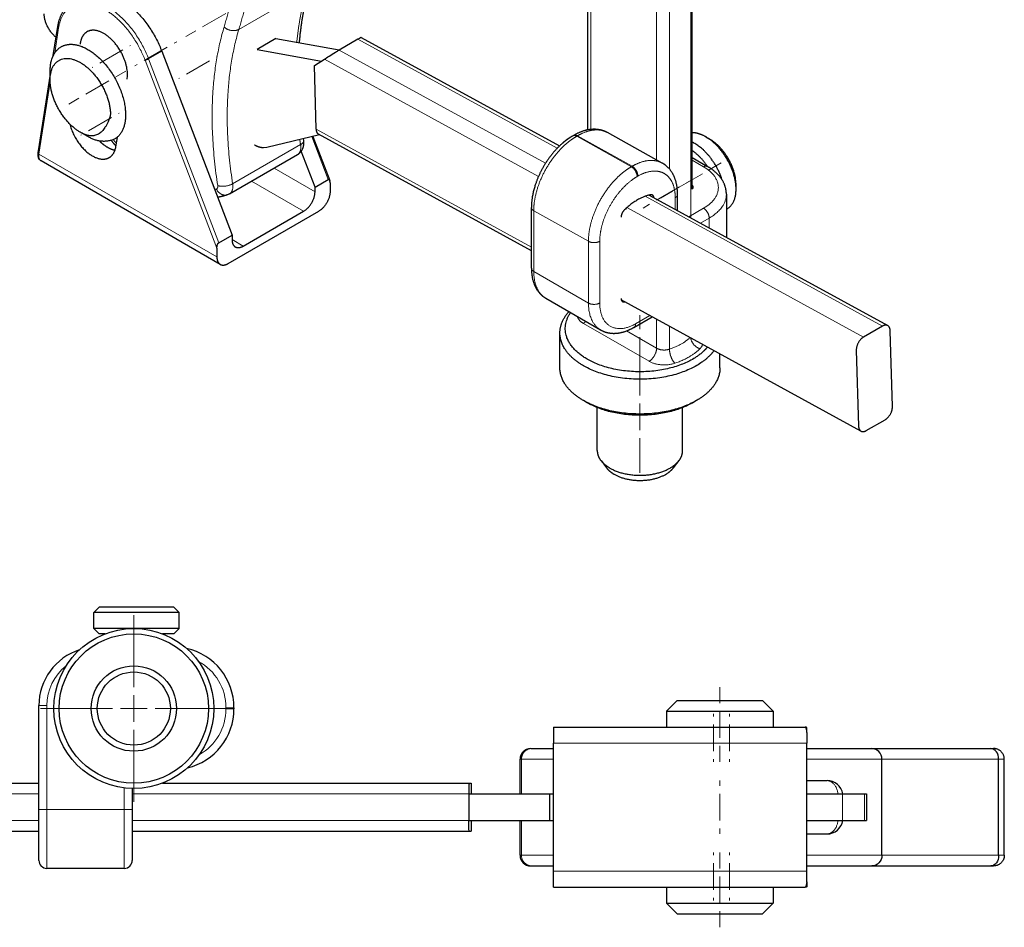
# Model space of a CAD drawing. Header units: millimetres. Extents: x 20 to 1179, y 14 to 827.
# Tile 8 of 9: x 995 to 1179, y 471 to 641. Entities that reach past the tile are written whole.
import ezdxf

# ---------------------------------------------------------------- set-up
doc = ezdxf.new("R2010")
doc.units = ezdxf.units.MM
doc.header["$MEASUREMENT"] = 0
doc.layers.add('Layer0000', color=7, linetype='Continuous', lineweight=20)

# ---------------------------------------------------------------- blocks, each defined once
blk = doc.blocks.new('DimBlk256')
at = {"layer": 'Layer0000', "color": 5, "linetype": 'Continuous', "lineweight": 5, "true_color": 0x0000ff}
for p, q in [((1123.96, 612.92), (1126.2, 614.21)), ((1118.33, 609.67), (1122.66, 612.17)), ((1117.03, 608.92), (1114.8, 607.63))]:
    blk.add_line(p, q, dxfattribs=at)
blk = doc.blocks.new('DimBlk257')
at = {"layer": 'Layer0000', "color": 5, "linetype": 'Continuous', "lineweight": 5, "true_color": 0x0000ff}
for p, q in [((1014.04, 635.38), (1009.71, 632.88)), ((1015.34, 636.13), (1015.45, 636.2)), ((1008.41, 632.13), (1008.29, 632.07))]:
    blk.add_line(p, q, dxfattribs=at)
blk = doc.blocks.new('DimBlk259')
at = {"layer": 'Layer0000', "color": 5, "linetype": 'Continuous', "lineweight": 5, "true_color": 0x0000ff}
for p, q in [((1011.92, 622.73), (1007.59, 620.23)), ((1013.22, 623.48), (1013.33, 623.54)), ((1006.29, 619.48), (1006.17, 619.41))]:
    blk.add_line(p, q, dxfattribs=at)
blk = doc.blocks.new('DimBlk260')
at = {"layer": 'Layer0000', "color": 5, "linetype": 'Continuous', "lineweight": 5, "true_color": 0x0000ff}
for p, q in [((1030.3, 633.34), (1025.97, 630.84)), ((1031.6, 634.09), (1031.72, 634.16)), ((1024.67, 630.09), (1024.56, 630.03))]:
    blk.add_line(p, q, dxfattribs=at)
blk = doc.blocks.new('DimBlk261')
at = {"layer": 'Layer0000', "color": 5, "linetype": 'Continuous', "lineweight": 5, "true_color": 0x0000ff}
for p, q in [((1012.71, 630.33), (1014.59, 631.42)), ((1011.41, 629.58), (1007.08, 627.08)), ((1005.78, 626.33), (1003.9, 625.24))]:
    blk.add_line(p, q, dxfattribs=at)
blk = doc.blocks.new('DimBlk262')
at = {"layer": 'Layer0000', "color": 5, "linetype": 'Continuous', "lineweight": 5, "true_color": 0x0000ff}
for p, q in [((1034.63, 642.99), (1036.51, 644.07)), ((1033.33, 642.24), (1029, 639.74)), ((1027.7, 638.99), (1025.82, 637.9))]:
    blk.add_line(p, q, dxfattribs=at)
blk = doc.blocks.new('DimBlk263')
at = {"layer": 'Layer0000', "color": 5, "linetype": 'Continuous', "lineweight": 5, "true_color": 0x0000ff}
for p, q in [((1110.96, 583.07), (1110.96, 585.65)), ((1110.96, 576.57), (1110.96, 581.57)), ((1110.96, 575.07), (1110.96, 572.49))]:
    blk.add_line(p, q, dxfattribs=at)
blk = doc.blocks.new('DimBlk264')
at = {"layer": 'Layer0000', "color": 5, "linetype": 'Continuous', "lineweight": 5, "true_color": 0x0000ff}
for p, q in [((1110.96, 570.62), (1110.96, 577.08)), ((1110.96, 564.12), (1110.96, 569.12)), ((1110.96, 562.62), (1110.96, 556.16))]:
    blk.add_line(p, q, dxfattribs=at)
blk = doc.blocks.new('DimBlk265')
at = {"layer": 'Layer0000', "color": 5, "linetype": 'Continuous', "lineweight": 5, "true_color": 0x0000ff}
for p, q in [((1023.67, 636.66), (1024.14, 636.93)), ((1018.04, 633.41), (1022.37, 635.91)), ((1016.74, 632.66), (1016.27, 632.39))]:
    blk.add_line(p, q, dxfattribs=at)
blk = doc.blocks.new('DimBlk266')
at = {"layer": 'Layer0000', "color": 5, "linetype": 'Continuous', "lineweight": 5, "true_color": 0x0000ff}
for p, q in [((1119.7, 610.46), (1120.93, 611.17)), ((1114.07, 607.21), (1118.4, 609.71)), ((1112.77, 606.46), (1111.55, 605.75))]:
    blk.add_line(p, q, dxfattribs=at)
blk = doc.blocks.new('ViewBlk27')
at = {"color": 7, "linetype": 'Continuous', "lineweight": 30}
for p, q in [((1101.18, 620.39), (1101.18, 798.06)), ((1120.74, 609.26), (1120.74, 792.83)), ((1001.01, 634.35), (1001.86, 639.8)), ((1042.74, 637.5), (1039.21, 635.46)), ((1042.74, 637.5), (1054.59, 635.37)), ((1058.11, 637.4), (1054.57, 635.36)), ((1058.71, 637.71), (1095.88, 617.38)), ((1021.34, 635.14), (1034.5, 600.69)), ((1039.21, 635.46), (1051.26, 633.29)), ((1049.99, 632.44), (1051.81, 633.65)), ((1000.41, 629.76), (1000.41, 631.39)), ((1050.26, 620.52), (1049.99, 632.44)), ((998.21, 616.45), (1000.41, 630.48)), ((1007.48, 619.14), (1006.06, 619.96)), ((1012.73, 617.24), (1013.01, 618.96)), ((1050.89, 619.48), (1041.01, 617.11)), ((1047.94, 618.43), (1047.89, 618.76)), ((1049.66, 619.19), (1052.82, 610.93)), ((1090.62, 597.75), (1050.71, 619.58)), ((1098.37, 619.27), (1098.51, 619.36)), ((1115.15, 614.17), (1104.89, 619.88)), ((1123.33, 619.09), (1124.03, 618.68)), ((1041.01, 617.11), (1040.42, 617.04)), ((1050.06, 609.67), (1047.48, 616.41)), ((1032.29, 595.2), (998.72, 614.59)), ((1034.04, 608.42), (1046.77, 615.76)), ((1120.74, 615.21), (1123.63, 613.54)), ((1050.06, 609.67), (1052.53, 611.1)), ((1050.06, 608.82), (1050.06, 609.67)), ((1052.88, 610.47), (1052.88, 608.82)), ((1128.98, 609.29), (1128.98, 610.1)), ((1034.04, 608.42), (1033.66, 608.24)), ((1112.69, 608.18), (1157.41, 583.71)), ((1118.01, 605.27), (1118.01, 608.3)), ((1127.16, 608.36), (1127.16, 600.26)), ((1090.62, 594.48), (1090.62, 605.85)), ((1127.16, 605.53), (1127.33, 605.63)), ((1033.79, 595.35), (1050.76, 605.15)), ((1036.62, 598.62), (1047.93, 605.15)), ((1032.02, 599.26), (1034.5, 600.69)), ((1034.5, 600.69), (1034.5, 599.84)), ((1031.67, 598.23), (1031.67, 596.58)), ((1093.33, 588.84), (1103.59, 582.92)), ((1152.39, 563.95), (1107.47, 588.53)), ((1108.06, 588.18), (1108.1, 588.19)), ((1109.84, 583.39), (1113.26, 585.36)), ((1156.41, 583.62), (1152.87, 581.57)), ((1095.96, 575.81), (1095.96, 582.34)), ((1158.29, 568.57), (1157.87, 582.77)), ((1125.96, 575.81), (1125.96, 578.41)), ((1151.51, 579.1), (1151.93, 564.89)), ((1101.06, 569.27), (1100.35, 569.68)), ((1121.57, 569.68), (1120.86, 569.27)), ((1102.96, 560.29), (1102.96, 568.36)), ((1118.96, 560.29), (1118.96, 568.36)), ((1153.39, 564.05), (1156.93, 566.09)), ((1103.66, 558.41), (1104.71, 557.05)), ((1118.26, 558.41), (1117.21, 557.05))]:
    blk.add_line(p, q, dxfattribs=at)
at = {"color": 7, "linetype": 'Continuous', "lineweight": 5}
for p, q in [((1101.77, 620.48), (1101.77, 797.24)), ((1120.47, 603.92), (1120.47, 792.25)), ((1114.07, 614.77), (1114.07, 790.14)), ((1116.49, 613.06), (1116.49, 789.96)), ((1035.78, 639.24), (1048.51, 646.59)), ((1001.27, 634.8), (1002.01, 639.52)), ((1058.11, 637.4), (1095.46, 616.96)), ((1018.87, 633.71), (1021.34, 635.14)), ((1054.57, 635.36), (1093.28, 614.18)), ((1018.21, 633.48), (1031.67, 598.23)), ((1018.87, 633.71), (1032.02, 599.26)), ((1051.81, 633.65), (1091.95, 611.68)), ((998.3, 615.84), (1000.42, 629.37)), ((1090.62, 598.44), (1050.26, 620.52)), ((1049.46, 619.14), (1052.53, 611.1)), ((1099.1, 619.21), (1099.24, 619.29)), ((1109.35, 613.5), (1099.1, 619.21)), ((1109.49, 613.58), (1099.24, 619.29)), ((1034.62, 610.29), (1047.35, 617.63)), ((1031.67, 596.58), (998.3, 615.84)), ((1120.74, 614.7), (1122.88, 613.47)), ((1050.06, 608.82), (1042.4, 613.24)), ((1109.49, 613.58), (1109.35, 613.5)), ((1110.57, 611.73), (1110.43, 611.65)), ((1047.93, 605.15), (1038.16, 610.79)), ((1111.93, 607.95), (1156.41, 583.62)), ((1117.57, 605.51), (1117.57, 607.69)), ((1108.52, 605.84), (1152.87, 581.57)), ((1122.88, 605.71), (1120.12, 604.12)), ((1091.06, 593.87), (1091.06, 605.24)), ((1101.31, 599.52), (1091.06, 605.24)), ((1123.94, 603.87), (1122.3, 602.93)), ((1123.94, 603.87), (1123.94, 602.03)), ((1036.62, 598.62), (1034.5, 599.84)), ((1101.31, 599.52), (1101.31, 587.95)), ((1103.43, 599.52), (1103.43, 587.95)), ((1091.06, 593.87), (1101.31, 587.95)), ((1108.06, 588.18), (1107.48, 588.49)), ((1110.15, 584.07), (1112.81, 585.61)), ((1100.35, 584.13), (1112.66, 577.03)), ((1114.07, 579.48), (1114.07, 584.92)), ((1116.49, 579.3), (1116.49, 583.59)), ((1108.45, 582.73), (1114.07, 579.48))]:
    blk.add_line(p, q, dxfattribs=at)
for points, weights in [([(1037.35, 655.95), (1035.37, 647.64), (1033.01, 639.67)], [1, 0.999713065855, 1]), ([(1040.14, 655.59), (1038.15, 647.24), (1035.78, 639.24)], [1, 0.999713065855, 1]), ([(1048.51, 646.59), (1047.15, 642.03), (1046.64, 636.8)], [1, 0.989391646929, 0.986660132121]), ([(1002.01, 639.52), (1001.84, 639.65), (1001.86, 639.8)], [1, 0.836441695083, 0.855552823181]), ([(1033.01, 639.67), (1029.2, 626.84), (1031.82, 609.96)], [1, 0.971425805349, 1]), ([(1033.01, 639.67), (1034.36, 638.43), (1035.78, 639.24)], [1, 0.707106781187, 1]), ([(1035.78, 639.24), (1032.07, 626.74), (1034.62, 610.29)], [1, 0.971425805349, 1]), ([(1018.21, 633.48), (1018.51, 633.5), (1018.87, 633.71)], [1, 0.707106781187, 1]), ([(1012.83, 617.87), (1012.55, 618.2), (1012.27, 618.54)], [0.966202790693, 0.96325790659, 0.960645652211]), ([(1047.2, 618.6), (1047.27, 618.12), (1047.35, 617.63)], [0.998330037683, 0.999139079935, 1]), ([(1047.94, 618.43), (1048, 618.01), (1047.35, 617.63)], [0.854922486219, 0.839393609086, 1]), ([(1098.37, 619.27), (1098.67, 619.45), (1099.1, 619.21)], [0.856641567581, 0.858155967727, 1]), ([(1098.51, 619.36), (1098.81, 619.53), (1099.24, 619.29)], [0.856641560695, 0.858155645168, 1]), ([(1047.35, 617.63), (1047.57, 616.23), (1046.77, 615.76)], [1, 0.870829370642, 0.974069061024]), ([(998.3, 615.84), (998.18, 615.94), (998.16, 616.05)], [1, 0.873198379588, 0.856188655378]), ([(1110.43, 611.65), (1110.43, 612.9), (1109.35, 613.5)], [1, 0.7009092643, 1]), ([(1110.57, 611.73), (1110.57, 612.98), (1109.49, 613.58)], [1, 0.700909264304, 1]), ([(1123.63, 613.54), (1123.32, 613.72), (1122.88, 613.47)], [0.853553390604, 0.85355466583, 1]), ([(1122.88, 613.47), (1129.59, 609.59), (1122.88, 605.71)], [1, 0.707106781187, 1]), ([(1031.57, 609.31), (1031.41, 609.25), (1031.25, 609.2)], [1, 0.997018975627, 0.9941863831]), ([(1031.82, 609.96), (1031.9, 609.42), (1031.57, 609.31)], [1, 0.856417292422, 1]), ([(1031.57, 609.31), (1032.34, 607.77), (1033.66, 608.24)], [1, 0.736749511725, 0.946714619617]), ([(1031.82, 609.96), (1033.21, 609.47), (1034.62, 610.29)], [1, 0.707106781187, 1]), ([(1034.62, 610.29), (1034.84, 608.88), (1034.04, 608.42)], [1, 0.870829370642, 0.974069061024]), ([(1117.57, 607.69), (1118.01, 607.94), (1118.01, 608.3)], [1, 0.853553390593, 0.853553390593]), ([(1127.16, 608.36), (1127.16, 605.73), (1123.94, 603.87)], [0.853553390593, 0.853553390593, 1]), ([(1090.62, 605.85), (1090.62, 605.49), (1091.06, 605.24)], [0.853553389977, 0.853553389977, 1]), ([(1123.94, 603.87), (1123.94, 605.1), (1122.88, 605.71)], [1, 0.707106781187, 1]), ([(1103.43, 599.52), (1102.37, 598.91), (1101.31, 599.52)], [1, 0.707106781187, 1]), ([(1090.62, 594.48), (1090.62, 594.12), (1091.06, 593.87)], [0.853553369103, 0.85355337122, 0.99999997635]), ([(1093.33, 588.84), (1091.06, 590.15), (1091.06, 593.87)], [1, 0.923879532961, 0.99999997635]), ([(1101.31, 587.95), (1101.31, 584.23), (1103.59, 582.92)], [1, 0.853552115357, 0.853553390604]), ([(1103.43, 587.95), (1102.37, 587.34), (1101.31, 587.95)], [1, 0.707106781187, 1]), ([(1103.43, 587.95), (1103.43, 580.19), (1110.15, 584.07)], [1, 0.707106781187, 1]), ([(1099.22, 585.44), (1099.42, 584.68), (1100.35, 584.13)], [0.89621396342, 0.898481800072, 1]), ([(1100.35, 584.13), (1100.6, 584.28), (1100.83, 584.51)], [1, 0.932709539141, 0.89633823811]), ([(1110.15, 584.07), (1110.15, 583.57), (1109.84, 583.39)], [1, 0.853552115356, 0.853553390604]), ([(1116.49, 579.3), (1118.9, 580.11), (1120.35, 581.48)], [1, 0.968142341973, 0.997413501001]), ([(1122.2, 579.38), (1120.65, 579.9), (1120.48, 581.41)], [1, 0.729438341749, 0.958742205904]), ([(1112.66, 577.03), (1114.07, 577.85), (1114.07, 579.48)], [1, 0.707106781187, 1]), ([(1114.07, 579.48), (1115.16, 578.85), (1116.49, 579.3)], [1, 0.792324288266, 1]), ([(1122.2, 579.38), (1122.58, 579.76), (1122.7, 580.2)], [1, 0.938911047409, 0.913761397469]), ([(1117.5, 576.67), (1116.49, 577.67), (1116.49, 579.3)], [1, 0.707106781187, 1]), ([(1117.5, 576.67), (1120.47, 577.67), (1122.2, 579.38)], [1, 0.966794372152, 1]), ([(1112.66, 577.03), (1114.84, 575.77), (1117.5, 576.67)], [1, 0.792324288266, 1])]:
    blk.add_rational_spline(points, weights, degree=2, dxfattribs=at)
at = {"color": 7, "linetype": 'Continuous', "lineweight": 30}
for points, weights, knots in [([(1007.02, 645.66), (1009.04, 646.82), (1011.86, 645.77), (1018.18, 643.42), (1021.34, 635.14)], [0.908212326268, 0.909013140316, 1, 0.816410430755, 1], [0.2522004, 0.2522004, 0.2522004, 0.5, 0.5, 1, 1, 1]), ([(1014.84, 629.89), (1015.64, 634.64), (1011.11, 638.03), (1008.89, 639.69), (1007.31, 638.77)], [1, 0.697240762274, 1, 0.824758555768, 0.852381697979], [0, 0, 0, 0.5, 0.5, 0.7894073, 0.7894073, 0.7894073]), ([(1002.48, 635.97), (1004.55, 637.17), (1007.48, 635.47), (1014.55, 631.39), (1014.55, 623.23), (1014.55, 619.85), (1012.48, 618.65)], [0.853553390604, 0.85355466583, 1, 0.707106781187, 1, 0.853552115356, 0.853553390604], [0.1250011, 0.1250011, 0.1250011, 0.25, 0.25, 0.5, 0.5, 0.6250011, 0.6250011, 0.6250011]), ([(1000.41, 629.76), (1000.41, 636.29), (1006.06, 633.03), (1011.72, 629.76), (1011.72, 623.23), (1010.06, 617.65), (1006.06, 619.96)], [1, 0.707106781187, 1, 0.707106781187, 1, 0.999994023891, 0.999994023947], [0, 0, 0, 0.25, 0.25, 0.5, 0.5, 0.7500026, 0.7500026, 0.7500026]), ([(1004.11, 621.49), (1004.94, 618.09), (1007.56, 616.04), (1009.85, 614.26), (1011.49, 615.21)], [0.8720781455, 0.801468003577, 1, 0.822622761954, 0.86008617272], [0.1610847, 0.1610847, 0.1610847, 0.5, 0.5, 0.8028019, 0.8028019, 0.8028019]), ([(1009.71, 618.27), (1010.04, 617.95), (1010.39, 617.67), (1011.5, 616.81), (1012.57, 616.6)], [0.943249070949, 0.968164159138, 1, 0.905373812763, 0.871890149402], [0.4456528, 0.4456528, 0.4456528, 0.5, 0.5, 0.661537, 0.661537, 0.661537]), ([(1123.33, 619.09), (1123.33, 619.09), (1121.96, 619.88), (1120.74, 619.86)], [0.999994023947, 0.999997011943, 0.90887920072, 0.874454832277], [0.74999745, 0.74999745, 0.74999745, 0.75, 0.82777647, 0.82777647, 0.82777647]), ([(1126.37, 611.02), (1124.87, 615.74), (1121.21, 617.86), (1120.97, 618), (1120.74, 618.11)], [0.882532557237, 0.788408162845, 1, 0.983214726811, 0.968353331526], [0.5693951, 0.5693951, 0.5693951, 0.75, 0.75, 0.7643271, 0.7643271, 0.7643271]), ([(1123.61, 579.7), (1122.58, 578.43), (1120.86, 577.44), (1110.96, 571.72), (1101.06, 577.44)], [0.896686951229, 0.933031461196, 1, 0.707106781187, 1], [0.6928388, 0.6928388, 0.6928388, 0.75, 0.75, 1, 1, 1]), ([(1124.83, 579.03), (1123.68, 577.44), (1121.57, 576.21), (1110.96, 570.09), (1100.35, 576.21)], [0.887133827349, 0.923679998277, 1, 0.707106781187, 1], [0.6848568, 0.6848568, 0.6848568, 0.75, 0.75, 1, 1, 1]), ([(1121.57, 569.68), (1121.57, 569.68), (1110.96, 563.56), (1100.35, 569.68)], [0.999994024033, 0.999997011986, 0.707106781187, 1], [0.7499974, 0.7499974, 0.7499974, 0.75, 1, 1, 1]), ([(1120.86, 569.27), (1120.86, 569.27), (1110.96, 563.56), (1101.06, 569.27)], [0.999994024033, 0.999997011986, 0.707106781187, 1], [0.7499974, 0.7499974, 0.7499974, 0.75, 1, 1, 1]), ([(1105.3, 557.03), (1110.96, 553.76), (1116.62, 557.03), (1117.66, 557.63), (1118.26, 558.41)], [1, 0.707106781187, 1, 0.92900830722, 0.892430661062], [0, 0, 0, 0.25, 0.25, 0.3105952, 0.3105952, 0.3105952]), ([(1106.12, 555.86), (1110.96, 553.07), (1115.8, 555.86), (1116.69, 556.38), (1117.21, 557.05)], [1, 0.707106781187, 1, 0.92900830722, 0.892430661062], [0, 0, 0, 0.25, 0.25, 0.3105952, 0.3105952, 0.3105952])]:
    blk.add_rational_spline(points, weights, degree=2, knots=knots, dxfattribs=at)
for points, degree in [([(1047.14, 636.71), (1047.62, 642.4), (1049.07, 647.26)], 2), ([(1058.71, 637.71), (1058.7, 637.72), (1058.5, 637.63), (1058.11, 637.4)], 3), ([(1101.18, 620.44), (1100.88, 620.35), (1100.59, 620.25)], 2), ([(1012.75, 617.36), (1012.32, 617.87), (1011.9, 618.39)], 2), ([(1098.14, 619.14), (1097.11, 618.55), (1096.33, 617.79)], 2), ([(998.16, 616.05), (998.17, 616.15), (998.19, 616.3), (998.21, 616.45)], 3), ([(998.66, 614.62), (998.29, 614.87), (998.09, 615.38), (998.16, 616.05)], 3), ([(998.72, 614.59), (998.69, 614.6), (998.66, 614.62)], 2), ([(1052.88, 610.47), (1052.89, 610.73), (1052.82, 610.93)], 2), ([(1033.66, 608.24), (1032.76, 607.92), (1031.8, 607.76)], 2)]:
    blk.add_open_spline(points, degree=degree, dxfattribs=at)
for points, degree, knots in [([(1001.86, 639.8), (1002.05, 640.97), (1002.75, 642.46), (1003.7, 643.74), (1004.55, 644.23)], 2, [0, 0, 0, 0.38694, 0.606411, 1, 1, 1]), ([(1051.81, 633.65), (1052.26, 633.95), (1053.07, 634.46), (1054.16, 635.12), (1054.38, 635.25), (1054.57, 635.36)], 3, [0, 0, 0, 0, 1, 1, 1.272649, 1.272649, 1.272649, 1.272649]), ([(1104.89, 619.88), (1104.57, 620.06), (1103.57, 620.43), (1102.27, 620.54), (1100.08, 620.27), (1098.51, 619.36)], 2, [0, 0, 0, 0.117884, 0.337745, 0.520236, 1, 1, 1]), ([(1046.77, 615.76), (1047.15, 615.99), (1047.58, 616.52), (1047.88, 617.12), (1048.01, 617.98), (1047.94, 618.43)], 2, [0, 0, 0, 0.281268, 0.440466, 0.707454, 1, 1, 1]), ([(1098.37, 619.27), (1097.73, 618.91), (1096.26, 617.78), (1094.65, 616.12), (1093.23, 614.17), (1092.29, 612.44), (1091.49, 610.65), (1090.62, 607.62), (1090.62, 605.85)], 2, [0, 0, 0, 0.100515, 0.241877, 0.384223, 0.526227, 0.615391, 0.75775, 1, 1, 1]), ([(1118.01, 608.3), (1118.01, 609.17), (1117.7, 610.96), (1116.99, 612.46), (1115.95, 613.72), (1115.15, 614.17)], 2, [0, 0, 0, 0.225211, 0.504273, 0.717269, 1, 1, 1]), ([(1127.16, 608.36), (1127.16, 609.14), (1126.57, 610.87), (1124.96, 612.77), (1123.63, 613.54)], 2, [0, 0, 0, 0.247304, 0.581997, 1, 1, 1]), ([(1052.82, 610.93), (1052.78, 611.02), (1052.65, 611.16), (1052.53, 611.1)], 2, [0.5018542, 0.5018542, 0.5018542, 0.7447513, 1, 1, 1]), ([(1031.67, 598.23), (1031.67, 598.47), (1031.77, 598.88), (1031.91, 599.18), (1032.02, 599.26)], 2, [0, 0, 0, 0.483874, 0.744751, 1, 1, 1]), ([(1090.62, 594.48), (1090.62, 593.38), (1091.16, 591.1), (1092.49, 589.32), (1093.33, 588.84)], 2, [0, 0, 0, 0.300671, 0.689053, 1, 1, 1]), ([(1103.59, 582.92), (1103.89, 582.74), (1104.8, 582.38), (1106.02, 582.24), (1107.23, 582.35), (1108.85, 582.82), (1109.84, 583.39)], 2, [0, 0, 0, 0.11187, 0.316227, 0.50057, 0.691214, 1, 1, 1])]:
    blk.add_open_spline(points, degree=degree, knots=knots, dxfattribs=at)
at = {"color": 7, "linetype": 'Continuous', "lineweight": 5}
for points, weights, knots in [([(1002.01, 639.52), (1003.01, 645.97), (1009.09, 643.7), (1015.17, 641.44), (1018.21, 633.48)], [1, 0.816410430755, 1, 0.816410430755, 1], [0, 0, 0, 0.5, 0.5, 1, 1, 1]), ([(1004.55, 644.23), (1006.57, 645.39), (1009.38, 644.34), (1015.71, 641.99), (1018.87, 633.71)], [0.908212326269, 0.909013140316, 1, 0.816410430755, 1], [0.2522004, 0.2522004, 0.2522004, 0.5, 0.5, 1, 1, 1])]:
    blk.add_rational_spline(points, weights, degree=2, knots=knots, dxfattribs=at)
at = {"color": 7, "linetype": 'Continuous', "lineweight": 30}
for points, weights in [([(1001.54, 637.71), (999.35, 639.5), (999.29, 642.12)], [0.920287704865, 0.752524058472, 1]), ([(1007.31, 638.77), (1006.22, 638.14), (1006.03, 636.48)], [0.852381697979, 0.872482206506, 1]), ([(1000.41, 631.39), (1000.41, 634.77), (1002.48, 635.97)], [1, 0.853552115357, 0.853553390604]), ([(1006.06, 619.96), (1000.41, 623.23), (1000.41, 629.76)], [0.999994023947, 0.707109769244, 1]), ([(1050.26, 620.52), (1050.28, 619.82), (1050.71, 619.58)], [1, 0.851176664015, 0.853591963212]), ([(1012.48, 618.65), (1009.98, 617.7), (1007.48, 619.14)], [0.853553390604, 0.999997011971, 0.999994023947]), ([(1128.98, 609.29), (1128.98, 615.82), (1123.33, 619.09)], [1, 0.707109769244, 0.999994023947]), ([(1128.98, 610.1), (1128.98, 615.82), (1124.03, 618.68)], [1, 0.707109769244, 0.999994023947]), ([(1011.49, 615.21), (1012.48, 615.78), (1012.73, 617.24)], [0.86008617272, 0.884484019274, 1]), ([(1040.42, 617.04), (1039.6, 617.05), (1038.69, 617.54)], [1, 0.977740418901, 1]), ([(1123.63, 613.54), (1122.37, 615.46), (1120.74, 616.49)], [0.855712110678, 0.870117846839, 0.980657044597]), ([(1120.94, 609.65), (1120.94, 609.87), (1120.74, 610.06)], [0.911918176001, 0.888636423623, 0.942035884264]), ([(1120.8, 609.32), (1120.93, 609.48), (1120.94, 609.65)], [1, 0.930783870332, 0.911918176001]), ([(1127.33, 605.63), (1128.98, 606.58), (1128.98, 609.29)], [0.853553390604, 0.853552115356, 1]), ([(1047.93, 605.15), (1050.06, 606.37), (1050.06, 608.82)], [1, 0.707106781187, 1]), ([(1052.88, 608.82), (1052.88, 606.37), (1050.76, 605.15)], [1, 0.707106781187, 1]), ([(1112.94, 608.24), (1110.5, 607.75), (1108.06, 605.41)], [1, 0.950336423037, 1]), ([(1113.3, 608.19), (1113.14, 608.28), (1112.94, 608.24)], [0.911918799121, 0.93078501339, 1]), ([(1113.57, 607.7), (1113.54, 608.06), (1113.3, 608.19)], [0.970146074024, 0.883364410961, 0.911918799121]), ([(1108.06, 605.41), (1107.43, 604.81), (1107.43, 604.04)], [1, 0.809698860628, 1]), ([(1034.5, 599.84), (1034.5, 598.83), (1035.12, 598.47)], [1, 0.853552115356, 0.853553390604]), ([(1035.12, 598.47), (1035.74, 598.11), (1036.62, 598.62)], [0.853553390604, 0.85355466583, 1]), ([(1031.67, 596.58), (1031.67, 595.56), (1032.29, 595.2)], [1, 0.853552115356, 0.853553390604]), ([(1032.29, 595.2), (1032.91, 594.84), (1033.79, 595.35)], [0.853553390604, 0.85355466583, 1]), ([(1107.43, 588.82), (1107.43, 588.37), (1107.71, 588.22)], [1, 0.878913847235, 0.911918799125]), ([(1107.71, 588.22), (1107.86, 588.14), (1108.06, 588.18)], [0.911918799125, 0.930785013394, 1]), ([(1095.96, 582.34), (1095.96, 584.46), (1097.66, 586.34)], [0.853553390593, 0.853553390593, 0.904732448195]), ([(1101.06, 577.44), (1094.53, 581.21), (1097.97, 586.16)], [1, 0.785339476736, 0.885327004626]), ([(1157.41, 583.71), (1156.98, 583.95), (1156.41, 583.62)], [0.853591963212, 0.855930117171, 1]), ([(1157.87, 582.77), (1157.85, 583.47), (1157.41, 583.71)], [1, 0.851176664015, 0.853591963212]), ([(1100.35, 576.21), (1095.96, 578.75), (1095.96, 582.34)], [1, 0.853553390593, 0.853553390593]), ([(1152.87, 581.57), (1151.46, 580.76), (1151.51, 579.1)], [1, 0.707106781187, 1]), ([(1100.35, 569.68), (1095.96, 572.22), (1095.96, 575.81)], [1, 0.853553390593, 0.853553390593]), ([(1125.96, 575.81), (1125.96, 572.22), (1121.57, 569.68)], [0.853553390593, 0.853553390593, 0.999994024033]), ([(1156.93, 566.09), (1158.34, 566.91), (1158.29, 568.57)], [1, 0.707106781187, 1]), ([(1151.93, 564.89), (1151.95, 564.19), (1152.39, 563.95)], [1, 0.851176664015, 0.853591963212]), ([(1152.39, 563.95), (1152.82, 563.72), (1153.39, 564.05)], [0.853591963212, 0.855930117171, 1]), ([(1102.96, 560.29), (1102.96, 559.31), (1103.66, 558.41)], [0.853553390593, 0.853553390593, 0.892430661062]), ([(1118.26, 558.41), (1118.96, 559.31), (1118.96, 560.29)], [0.892430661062, 0.853553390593, 0.853553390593]), ([(1103.66, 558.41), (1104.26, 557.63), (1105.3, 557.03)], [0.892430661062, 0.92900830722, 1]), ([(1104.71, 557.05), (1105.23, 556.38), (1106.12, 555.86)], [0.892430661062, 0.92900830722, 1])]:
    blk.add_rational_spline(points, weights, degree=2, dxfattribs=at)
at = {"color": 7, "linetype": 'Continuous', "lineweight": 5}
for points, knots in [([(1099.24, 619.29), (1099.92, 619.68), (1101.49, 620.28), (1103.78, 620.5), (1104.89, 619.88)], [0, 0, 0, 0.1072339, 0.2501029, 0.4943234, 0.4943234, 0.4943234]), ([(1091.06, 605.24), (1091.05, 606.02), (1091.32, 607.99), (1092.01, 610.33), (1093.06, 612.65), (1094.41, 614.83), (1096, 616.77), (1097.96, 618.55), (1099.1, 619.21)], [0, 0, 0, 0.107254, 0.250148, 0.393038, 0.535923, 0.678801, 0.821674, 1, 1, 1]), ([(998.72, 614.59), (998.51, 614.71), (998.23, 615.3), (998.3, 615.84)], [0.0631608, 0.0631608, 0.0631608, 0.439202, 1, 1, 1]), ([(1115.15, 614.17), (1114.69, 614.42), (1113.42, 614.73), (1111.74, 614.57), (1110.17, 613.97), (1109.49, 613.58)], [0.5056774, 0.5056774, 0.5056774, 0.6070244, 0.7498971, 0.8927661, 1, 1, 1]), ([(1109.35, 613.5), (1108.22, 612.84), (1106.25, 611.05), (1104.66, 609.12), (1103.31, 606.94), (1102.26, 604.62), (1101.57, 602.28), (1101.31, 600.31), (1101.31, 599.52)], [0, 0, 0, 0.178325, 0.321199, 0.464077, 0.606962, 0.749852, 0.892746, 1, 1, 1]), ([(1110.43, 611.65), (1109.44, 611.08), (1107.74, 609.53), (1106.36, 607.85), (1105.18, 605.96), (1104.27, 603.94), (1103.66, 601.91), (1103.43, 600.21), (1103.43, 599.52)], [0, 0, 0, 0.178322, 0.321194, 0.464071, 0.606956, 0.749848, 0.892744, 1, 1, 1]), ([(1117.57, 607.69), (1117.57, 608.83), (1117.08, 610.52), (1116.32, 611.67), (1115.27, 612.42), (1113.98, 612.73), (1111.96, 612.53), (1110.57, 611.73)], [0, 0, 0, 0.178376, 0.321267, 0.464152, 0.60703, 0.749901, 1, 1, 1])]:
    blk.add_open_spline(points, degree=2, knots=knots, dxfattribs=at)
for name in ['DimBlk262', 'DimBlk265', 'DimBlk257', 'DimBlk260', 'DimBlk261', 'DimBlk259', 'DimBlk256', 'DimBlk266', 'DimBlk263', 'DimBlk264']:
    blk.add_blockref(name, (0, 0))
blk = doc.blocks.new('DimBlk314')
at = {"layer": 'Layer0000', "color": 5, "linetype": 'Continuous', "lineweight": 5, "true_color": 0x0000ff}
for p, q in [((1125.94, 481.96), (1125.94, 484.96)), ((1125.94, 480.46), (1125.94, 475.46)), ((1125.94, 473.96), (1125.94, 470.96))]:
    blk.add_line(p, q, dxfattribs=at)
blk = doc.blocks.new('DimBlk315')
at = {"layer": 'Layer0000', "color": 5, "linetype": 'Continuous', "lineweight": 5, "true_color": 0x0000ff}
for p, q in [((1125.94, 512.96), (1125.94, 515.96)), ((1125.94, 511.46), (1125.94, 506.46)), ((1125.94, 504.96), (1125.94, 501.96))]:
    blk.add_line(p, q, dxfattribs=at)
blk = doc.blocks.new('DimBlk316')
at = {"layer": 'Layer0000', "color": 5, "linetype": 'Continuous', "lineweight": 5, "true_color": 0x0000ff}
for p, q in [((1016.1, 515.96), (1016.1, 529.46)), ((1016.1, 509.46), (1016.1, 514.46)), ((1012.1, 511.96), (998.6, 511.96)), ((1013.6, 511.96), (1018.6, 511.96)), ((1020.1, 511.96), (1033.6, 511.96)), ((1016.1, 507.96), (1016.1, 494.46))]:
    blk.add_line(p, q, dxfattribs=at)
blk = doc.blocks.new('DimBlk317')
at = {"layer": 'Layer0000', "color": 5, "linetype": 'Continuous', "lineweight": 5, "true_color": 0x0000ff}
for p, q in [((1125.94, 497.46), (1125.94, 498.46)), ((1125.94, 490.96), (1125.94, 495.96)), ((1125.94, 489.46), (1125.94, 488.46))]:
    blk.add_line(p, q, dxfattribs=at)
blk = doc.blocks.new('DimBlk318')
at = {"layer": 'Layer0000', "color": 5, "linetype": 'Continuous', "lineweight": 5, "true_color": 0x0000ff}
for p, q in [((1124.73, 484.46), (1124.73, 484.96)), ((1124.73, 482.96), (1124.73, 477.96)), ((1124.73, 476.46), (1124.73, 475.96))]:
    blk.add_line(p, q, dxfattribs=at)
blk = doc.blocks.new('DimBlk319')
at = {"layer": 'Layer0000', "color": 5, "linetype": 'Continuous', "lineweight": 5, "true_color": 0x0000ff}
for p, q in [((1124.73, 510.46), (1124.73, 510.96)), ((1124.73, 508.96), (1124.73, 503.96)), ((1124.73, 502.46), (1124.73, 501.96))]:
    blk.add_line(p, q, dxfattribs=at)
blk = doc.blocks.new('DimBlk320')
at = {"layer": 'Layer0000', "color": 5, "linetype": 'Continuous', "lineweight": 5, "true_color": 0x0000ff}
for p, q in [((1127.73, 484.46), (1127.73, 484.96)), ((1127.73, 482.96), (1127.73, 477.96)), ((1127.73, 476.46), (1127.73, 475.96))]:
    blk.add_line(p, q, dxfattribs=at)
blk = doc.blocks.new('DimBlk321')
at = {"layer": 'Layer0000', "color": 5, "linetype": 'Continuous', "lineweight": 5, "true_color": 0x0000ff}
for p, q in [((1127.73, 510.46), (1127.73, 510.96)), ((1127.73, 508.96), (1127.73, 503.96)), ((1127.73, 502.46), (1127.73, 501.96))]:
    blk.add_line(p, q, dxfattribs=at)
blk = doc.blocks.new('ViewBlk33')
at = {"color": 7, "linetype": 'Continuous', "lineweight": 30}
for p, q in [((1008.61, 529.96), (1009.61, 530.96)), ((1008.61, 526.96), (1008.61, 529.96)), ((1024.61, 529.96), (1008.61, 529.96)), ((1023.61, 530.96), (1009.61, 530.96)), ((1023.61, 530.96), (1024.61, 529.96)), ((1024.61, 526.96), (1024.61, 529.96)), ((1008.61, 526.96), (1009.61, 525.96)), ((1024.61, 526.96), (1008.61, 526.96)), ((1010.71, 525.96), (1009.61, 525.96)), ((1023.61, 525.96), (1021.48, 525.96)), ((1023.61, 525.96), (1024.61, 526.96)), ((1115.94, 511.46), (1117.94, 513.46)), ((1117.94, 513.46), (1133.94, 513.46)), ((1133.94, 513.46), (1135.94, 511.46)), ((998.3, 493.01), (998.3, 512.51)), ((1034.87, 512.11), (1034.87, 511.91)), ((1115.94, 511.46), (1115.94, 508.46)), ((1115.94, 511.46), (1135.94, 511.46)), ((1135.94, 511.46), (1135.94, 508.46)), ((1094.73, 508.46), (1141.92, 508.46)), ((1094.73, 508.46), (1094.73, 505.46)), ((1142.23, 507.47), (1142.23, 508.37)), ((1142.23, 507.47), (1142.23, 505.46)), ((1090.48, 504.46), (1090.7, 504.46)), ((1090.7, 504.46), (1094.73, 504.46)), ((1094.73, 481.46), (1094.73, 505.46)), ((1142.23, 481.46), (1142.23, 505.46)), ((1142.23, 504.46), (1154.43, 504.46)), ((1154.43, 504.46), (1176.74, 504.46)), ((1176.74, 504.46), (1177.25, 504.46)), ((1088.48, 495.96), (1088.48, 502.46)), ((1156.32, 484.46), (1156.32, 502.46)), ((1178.19, 484.46), (1178.19, 502.46)), ((1179.25, 484.46), (1179.25, 502.46)), ((1142.23, 498.46), (1146.02, 498.46)), ((935.16, 497.96), (998.3, 497.96)), ((1015.8, 496.96), (1015.8, 493.01)), ((1021.48, 497.96), (1078.94, 497.96)), ((1078.94, 497.96), (1079.32, 497.96)), ((1079.32, 497.96), (1079.32, 495.96)), ((935.09, 490.96), (935.09, 495.96)), ((1078.89, 495.96), (1094.03, 495.96)), ((1078.89, 495.96), (1078.89, 490.96)), ((1094.03, 495.96), (1094.73, 495.96)), ((1094.03, 495.96), (1094.03, 490.96)), ((1142.23, 495.96), (1148.9, 495.96)), ((1148.9, 495.96), (1153.02, 495.96)), ((1153.02, 495.96), (1153.42, 495.96)), ((1153.42, 495.96), (1153.42, 490.96)), ((998.3, 483.51), (998.3, 493.01)), ((1015.8, 493.01), (1015.8, 483.51)), ((1078.89, 490.96), (1094.03, 490.96)), ((1079.32, 490.96), (1079.32, 488.96)), ((1088.48, 484.46), (1088.48, 490.96)), ((1094.03, 490.96), (1094.73, 490.96)), ((1142.23, 490.96), (1148.9, 490.96)), ((1148.9, 490.96), (1153.02, 490.96)), ((1153.02, 490.96), (1153.42, 490.96)), ((935.16, 488.96), (998.3, 488.96)), ((1015.8, 488.96), (1078.94, 488.96)), ((1078.94, 488.96), (1079.32, 488.96)), ((1142.23, 488.46), (1146.02, 488.46)), ((1014.3, 482.01), (999.8, 482.01)), ((1090.48, 482.46), (1090.7, 482.46)), ((1090.7, 482.46), (1094.73, 482.46)), ((1142.23, 482.46), (1154.43, 482.46)), ((1154.43, 482.46), (1176.74, 482.46)), ((1176.74, 482.46), (1177.25, 482.46)), ((1094.73, 478.46), (1094.73, 481.46)), ((1142.23, 479.46), (1142.23, 481.46)), ((1094.73, 478.46), (1141.92, 478.46)), ((1115.94, 478.46), (1115.94, 475.46)), ((1135.94, 478.46), (1135.94, 475.46)), ((1142.23, 479.46), (1142.23, 478.55)), ((1115.94, 475.46), (1117.94, 473.46)), ((1115.94, 475.46), (1135.94, 475.46)), ((1133.94, 473.46), (1135.94, 475.46)), ((1117.94, 473.46), (1133.94, 473.46))]:
    blk.add_line(p, q, dxfattribs=at)
at = {"color": 7, "linetype": 'Continuous', "lineweight": 5}
for p, q in [((998.3, 512.51), (999.8, 512.51)), ((999.8, 493.01), (999.8, 512.51)), ((1033.37, 512.11), (1033.37, 511.91)), ((1034.87, 512.11), (1033.37, 512.11)), ((1034.87, 511.91), (1033.37, 511.91)), ((1094.73, 505.46), (1142.23, 505.46)), ((1088.48, 502.46), (1088.75, 502.46)), ((1088.75, 502.46), (1094.73, 502.46)), ((1088.75, 495.96), (1088.75, 502.46)), ((1142.23, 502.46), (1156.32, 502.46)), ((1156.32, 502.46), (1178.19, 502.46)), ((1178.19, 502.46), (1179.25, 502.46)), ((1014.3, 497.07), (1014.3, 493.01)), ((935.09, 495.96), (998.3, 495.96)), ((1015.8, 495.96), (1078.89, 495.96)), ((1148.9, 495.96), (1148.9, 490.96)), ((1153.02, 495.96), (1153.02, 490.96)), ((1153.42, 495.96), (1153.42, 490.96)), ((998.3, 493.01), (999.8, 493.01)), ((1014.3, 493.01), (999.8, 493.01)), ((999.8, 482.01), (999.8, 493.01)), ((1014.3, 493.01), (1014.3, 482.01)), ((1015.8, 493.01), (1014.3, 493.01)), ((935.09, 490.96), (998.3, 490.96)), ((1015.8, 490.96), (1078.89, 490.96)), ((1088.75, 484.46), (1088.75, 490.96)), ((1088.48, 484.46), (1088.75, 484.46)), ((1088.75, 484.46), (1094.73, 484.46)), ((1142.23, 484.46), (1156.32, 484.46)), ((1156.32, 484.46), (1178.19, 484.46)), ((1178.19, 484.46), (1179.25, 484.46)), ((1094.73, 481.46), (1142.23, 481.46))]:
    blk.add_line(p, q, dxfattribs=at)
at = {"color": 7, "linetype": 'Continuous', "lineweight": 30}
for radius in [15, 14, 8, 6.85]:
    blk.add_circle((1016.1, 511.96), radius, dxfattribs=at)
for centre, radius, start, end in [((1009.3, 512.51), 11, 107.8846, 180), ((1023.47, 512.11), 11.4, 0.0031, 77.1738), ((1023.47, 511.91), 11.4, 283.6127, 359.9969), ((1090.48, 502.46), 2, 90, 180), ((1146.02, 495.46), 3, 9.5941, 90), ((1146.02, 491.46), 3, 270, 350.4059), ((1090.48, 484.46), 2, 180, 270), ((999.8, 483.51), 1.5, 180, 270), ((1014.3, 483.51), 1.5, 270, 0)]:
    blk.add_arc(centre, radius, start, end, dxfattribs=at)
at = {"color": 7, "linetype": 'Continuous', "lineweight": 5}
for centre, radius, start, end in [((1023.47, 512.11), 9.9, 0.002, 61.3514), ((1009.3, 512.51), 9.5, 128.2584, 180), ((1023.47, 511.91), 9.9, 299.4404, 359.998)]:
    blk.add_arc(centre, radius, start, end, dxfattribs=at)
at = {"color": 7, "linetype": 'Continuous', "lineweight": 30}
for points, degree in [([(1142.23, 508.37), (1142.1, 508.46), (1141.92, 508.46)], 2), ([(1156.32, 502.46), (1156.32, 503.57), (1155.47, 504.46), (1154.43, 504.46)], 3), ([(1178.19, 502.46), (1178.19, 503.56), (1177.55, 504.46), (1176.74, 504.46)], 3), ([(1156.32, 484.46), (1156.32, 483.35), (1155.47, 482.46), (1154.43, 482.46)], 3), ([(1178.19, 484.46), (1178.19, 483.36), (1177.55, 482.46), (1176.74, 482.46)], 3), ([(1142.23, 478.55), (1142.1, 478.47), (1141.92, 478.46)], 2)]:
    blk.add_open_spline(points, degree=degree, dxfattribs=at)
at = {"color": 7, "linetype": 'Continuous', "lineweight": 5}
for points in [[(1142.23, 507.47), (1142.18, 507.88), (1142.02, 508.46), (1141.92, 508.46)], [(1142.23, 479.46), (1142.18, 479.04), (1142.02, 478.46), (1141.92, 478.46)]]:
    blk.add_open_spline(points, degree=2, knots=[0, 0, 0, 0.439202, 1, 1, 1], dxfattribs=at)
for points, weights in [([(1090.7, 504.46), (1088.75, 504.46), (1088.75, 502.46)], [1, 0.707106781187, 1]), ([(1146.02, 498.46), (1147.79, 498.46), (1148.08, 495.96)], [1, 0.74069994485, 0.940519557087]), ([(1146.02, 488.46), (1147.79, 488.46), (1148.08, 490.96)], [1, 0.74069994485, 0.940519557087]), ([(1090.7, 482.46), (1088.75, 482.46), (1088.75, 484.46)], [1, 0.707106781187, 1])]:
    blk.add_rational_spline(points, weights, degree=2, dxfattribs=at)
at = {"color": 7, "linetype": 'Continuous', "lineweight": 30}
for points in [[(1179.25, 502.46), (1179.25, 504.46), (1177.25, 504.46)], [(935.09, 495.96), (935.09, 497.96), (935.16, 497.96)], [(1078.94, 497.96), (1078.89, 497.96), (1078.89, 495.96)], [(935.16, 488.96), (935.09, 488.96), (935.09, 490.96)], [(1078.94, 488.96), (1078.89, 488.96), (1078.89, 490.96)], [(1179.25, 484.46), (1179.25, 482.46), (1177.25, 482.46)]]:
    blk.add_rational_spline(points, [1, 0.707106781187, 1], degree=2, dxfattribs=at)
for points in [[(1153.42, 495.96), (1153.42, 495.96), (1153.42, 495.96), (1153.42, 495.96), (1153.42, 495.96), (1153.18, 495.96), (1153.42, 495.96)], [(1153.42, 490.96), (1153.42, 490.96), (1153.42, 490.96), (1153.42, 490.96), (1153.42, 490.96), (1153.18, 490.96), (1153.42, 490.96)]]:
    blk.add_rational_spline(points, [0.991717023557, 0.997176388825, 0.994415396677, 0.991717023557, 0.991717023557, 0.991717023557, 0.991717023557], degree=3, knots=[0, 0, 0, 0, 0.01108847, 0.01108847, 0.01108847, 0.01143114, 0.01143114, 0.01143114, 0.01143114], dxfattribs=at)
for name in ['DimBlk316', 'DimBlk315', 'DimBlk319', 'DimBlk321', 'DimBlk317', 'DimBlk318', 'DimBlk314', 'DimBlk320']:
    blk.add_blockref(name, (0, 0))

msp = doc.modelspace()

# ---------------------------------------------------------------- block references
for name in ['ViewBlk27', 'ViewBlk33']:
    msp.add_blockref(name, (0, 0))

doc.saveas('drawing.dxf')
